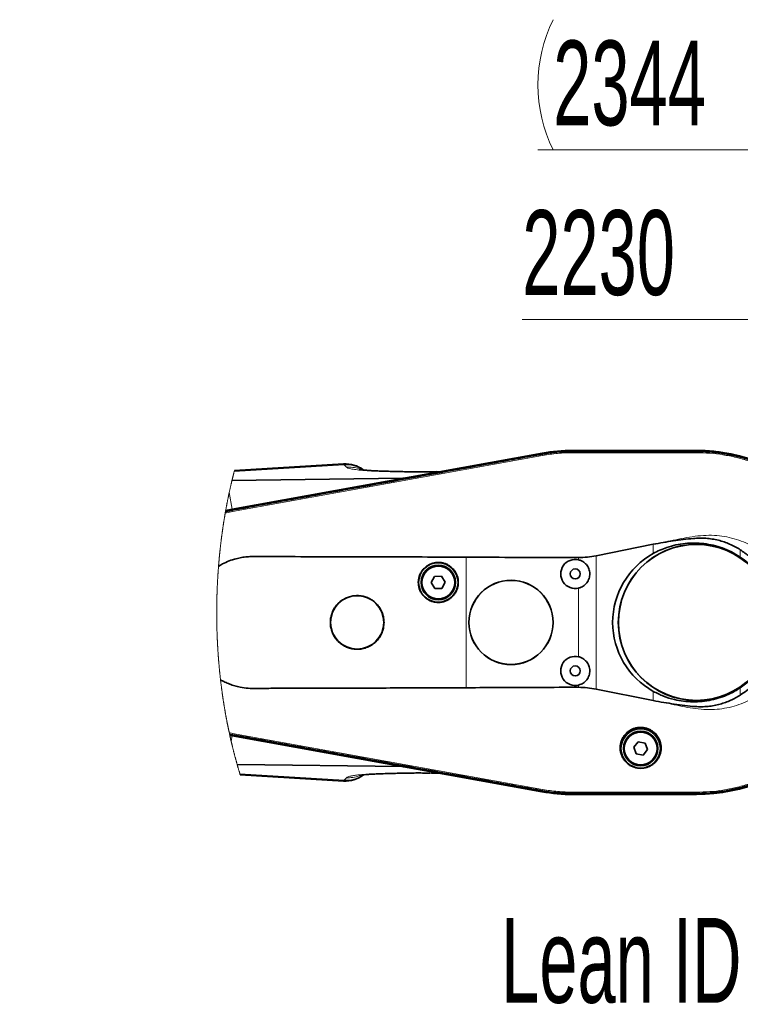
# Model space of a CAD drawing. Header units: millimetres. Extents: x 0 to 11920, y 0 to 8400.
# Tile 30 of 66: x 3498 to 4093, y 5660 to 6473. Entities that reach past the tile are written whole.
import ezdxf

# ---------------------------------------------------------------- set-up
doc = ezdxf.new("R2010")
doc.units = ezdxf.units.MM
doc.header["$LTSCALE"] = 20
doc.styles.add('SLDTEXTSTYLE0', font='TXT', dxfattribs={"width": 0.605})
doc.dimstyles.new('SLDDIMSTYLE3', dxfattribs={"dimtxt": 70, "dimasz": 70, "dimexe": 0, "dimexo": 0.0625, "dimgap": 17.5, "dimtad": 1, "dimdec": 1, "dimrnd": 1e-09, "dimzin": 12, "dimdsep": 46, "dimtxsty": 'SLDTEXTSTYLE0', "dimsah": 1, "dimcen": 0.09, "dimse1": 1, "dimsd1": 1, "dimadec": 0, "dimazin": 3, "dimtfac": 1, "dimtofl": 0, "dimtmove": 0, "dimatfit": 3, "dimfxl": 1, "dimfrac": 2, "dimtolj": 1, "dimtzin": 12, "dimarcsym": 0})

# ---------------------------------------------------------------- blocks, each defined once
blk = doc.blocks.new('_D_10')
at = {"color": 7, "linetype": 'Continuous', "lineweight": 0}
for p, q in [((4406.67, 6079.26), (4406.67, 6255.24)), ((4406.67, 6225.24), (3912.98, 6225.24))]:
    blk.add_line(p, q, dxfattribs=at)
at = {"color": 7, "linetype": 'Continuous', "lineweight": 18}
blk.add_solid([(4406.67, 6225.24), (4336.67, 6235.24), (4336.67, 6215.24)], dxfattribs=at)
at = {"color": 7, "linetype": 'Continuous', "lineweight": 18, "insert": (3912.98, 6315.47), "char_height": 70, "attachment_point": 1, "style": 'SLDTEXTSTYLE0'}
blk.add_mtext('2230', dxfattribs=at)
blk = doc.blocks.new('_D_11')
at = {"color": 7, "linetype": 'Continuous', "lineweight": 0}
for p, q in [((4406.67, 6079.26), (4406.67, 6395.24)), ((4406.67, 6365.24), (3925.82, 6365.24))]:
    blk.add_line(p, q, dxfattribs=at)
at = {"color": 7, "linetype": 'Continuous', "lineweight": 18}
for centre, start, end in [((4045.93, 6418.95), 153.43495, 206.56505), ((4044.96, 6418.95), 333.43495, 26.56505)]:
    blk.add_arc(centre, 120.11, start, end, dxfattribs=at)
blk.add_solid([(4406.67, 6365.24), (4336.67, 6375.24), (4336.67, 6355.24)], dxfattribs=at)
at = {"color": 7, "linetype": 'Continuous', "lineweight": 18, "insert": (3938.5, 6455.47), "char_height": 70, "attachment_point": 1, "style": 'SLDTEXTSTYLE0'}
blk.add_mtext('2344', dxfattribs=at)

msp = doc.modelspace()

# ---------------------------------------------------------------- linework, layer by layer
at = {"color": 7, "linetype": 'Continuous', "lineweight": 35}
for p, q in [((3929.59, 6115.01), (3673.57, 6068.74)), ((3673.58, 6068.64), (3929.42, 6114.89)), ((3929.56, 6114.11), (3929.56, 6114.11)), ((4056.67, 6117.26), (3954.67, 6117.26)), ((3954.67, 6117.15), (4056.67, 6117.15)), ((3954.67, 6116.36), (3954.67, 6116.36)), ((4056.66, 6116.36), (4056.67, 6116.36)), ((3765.35, 6106.12), (3675.39, 6100.62)), ((3673.34, 6092.39), (3814.47, 6094.28)), ((3838.12, 6099.56), (3842.37, 6099.7)), ((3844.08, 6099.64), (3842.37, 6099.7)), ((3668, 6066.52), (3673.72, 6067.9)), ((3668.17, 6067.49), (3673.58, 6068.64)), ((3673.57, 6068.74), (3668.19, 6067.6)), ((3673.72, 6067.9), (3673.73, 6067.9)), ((3973.84, 6030.3), (4021.1, 6039.8)), ((3840.63, 6013.17), (3837.89, 6008.08)), ((3846.4, 6013.34), (3840.63, 6013.17)), ((3849.44, 6008.43), (3846.4, 6013.34)), ((3837.89, 6008.08), (3840.93, 6003.17)), ((3846.7, 6003.35), (3849.44, 6008.43)), ((3840.93, 6003.17), (3846.7, 6003.35)), ((4021.1, 5910.71), (3973.84, 5920.2)), ((3673.72, 5882.62), (3671.37, 5883.11)), ((3673.58, 5881.88), (3671.55, 5882.31)), ((3671.57, 5882.2), (3673.56, 5881.77)), ((3673.56, 5881.77), (3929.22, 5835.54)), ((3929.42, 5835.62), (3673.58, 5881.88)), ((3673.73, 5882.61), (3673.72, 5882.62)), ((4008.66, 5876.67), (4004.97, 5872.22)), ((4014.35, 5875.7), (4008.66, 5876.67)), ((4016.36, 5870.29), (4014.35, 5875.7)), ((4004.97, 5872.22), (4006.98, 5866.81)), ((4006.98, 5866.81), (4012.67, 5865.84)), ((4012.67, 5865.84), (4016.36, 5870.29)), ((3814.32, 5856.24), (3677.65, 5858.07)), ((3837.73, 5850.91), (3838.15, 5850.9)), ((3843.98, 5850.87), (3842.37, 5850.82)), ((3680.15, 5849.6), (3765.35, 5844.39)), ((3929.56, 5836.4), (3929.56, 5836.4)), ((3954.67, 5834.15), (3954.67, 5834.15)), ((4056.67, 5834.15), (4056.66, 5834.15)), ((4056.67, 5833.36), (3954.67, 5833.36)), ((3954.67, 5833.26), (4056.67, 5833.26))]:
    msp.add_line(p, q, dxfattribs=at)
at = {"color": 8, "linetype": 'Continuous', "lineweight": 18}
for p, q in [((3929.56, 6114.11), (3929.42, 6114.89)), ((3954.67, 6116.36), (3954.67, 6117.15)), ((4056.67, 6116.36), (4056.67, 6117.15)), ((3765.92, 6105.34), (3675.18, 6099.83)), ((3767.84, 6103.42), (3765.92, 6105.34)), ((3814.47, 6094.28), (3844.08, 6099.64)), ((3671.1, 6082.43), (3673.57, 6068.74)), ((3667.82, 6065.5), (3673.9, 6066.87)), ((3673.72, 6067.9), (3673.58, 6068.64)), ((4021.1, 6032.16), (4021.1, 6039.8)), ((3973.84, 6030.3), (3973.84, 5920.2)), ((4092.9, 6035.21), (4092.9, 6029.14)), ((3866.67, 5921.37), (3866.67, 6029.14)), ((3959.48, 6026.92), (3959.48, 6028.78)), ((3959.48, 5946.92), (3959.48, 6003.59)), ((3959.48, 5921.73), (3959.48, 5923.59)), ((4021.1, 5910.71), (4021.1, 5918.36)), ((4092.9, 5921.37), (4092.9, 5915.29)), ((3673.9, 5883.64), (3671.11, 5884.32)), ((3672.72, 5877.14), (3673.56, 5881.77)), ((3673.72, 5882.62), (3673.58, 5881.88)), ((3765.92, 5845.17), (3679.91, 5850.4)), ((3843.98, 5850.87), (3814.32, 5856.24)), ((3765.92, 5845.17), (3767.84, 5847.1)), ((3929.56, 5836.4), (3929.42, 5835.62)), ((3954.67, 5834.15), (3954.67, 5833.36)), ((4056.67, 5834.15), (4056.67, 5833.36))]:
    msp.add_line(p, q, dxfattribs=at)
at = {"color": 8, "linetype": 'Continuous', "lineweight": 18, "flags": 128}
for points in [[(3673.9, 6066.87), (3716.54, 6074.58), (3759.18, 6082.28), (3801.82, 6089.99), (3844.46, 6097.69), (3887.11, 6105.4), (3929.75, 6113.1)], [(3929.75, 6113.1), (3929.64, 6113.67), (3929.56, 6114.11)], [(3954.67, 6115.34), (3954.67, 6115.91), (3954.67, 6116.36)], [(3954.67, 6115.34), (3980.17, 6115.34), (4005.67, 6115.34), (4031.17, 6115.34), (4056.67, 6115.34)], [(4056.66, 6116.36), (4056.66, 6115.79), (4056.67, 6115.34)], [(3673.9, 6066.87), (3673.81, 6067.45), (3673.73, 6067.9)], [(3673.9, 5883.64), (3673.81, 5883.07), (3673.73, 5882.61)], [(3929.75, 5837.41), (3887.11, 5845.12), (3844.46, 5852.82), (3801.82, 5860.53), (3759.18, 5868.23), (3716.54, 5875.93), (3673.9, 5883.64)], [(3929.75, 5837.41), (3929.64, 5836.85), (3929.56, 5836.4)], [(4056.67, 5835.18), (4031.17, 5835.18), (4005.67, 5835.18), (3980.17, 5835.18), (3954.67, 5835.18)], [(3954.67, 5835.18), (3954.67, 5834.6), (3954.67, 5834.15)]]:
    msp.add_lwpolyline(points, dxfattribs=at)
at = {"color": 7, "linetype": 'Continuous', "lineweight": 35, "flags": 128}
msp.add_lwpolyline([(3954.67, 6116.36), (3964.68, 6116.36), (3974.68, 6116.36), (3994.69, 6116.36), (4014.7, 6116.36), (4035.68, 6116.36), (4046.17, 6116.36), (4056.66, 6116.36)], dxfattribs=at)
at = {"color": 7, "linetype": 'Continuous', "lineweight": 18, "flags": 128}
msp.add_lwpolyline([(3675.39, 6100.62), (3675.28, 6100.22), (3675.18, 6099.83), (3675.08, 6099.44), (3674.98, 6099.05), (3674.89, 6098.66), (3674.79, 6098.28), (3674.69, 6097.89), (3674.59, 6097.5), (3674.5, 6097.13), (3674.41, 6096.77), (3674.32, 6096.4), (3674.23, 6096.03), (3674.14, 6095.67), (3674.05, 6095.3), (3673.96, 6094.93), (3673.87, 6094.57), (3673.78, 6094.2), (3673.69, 6093.83), (3673.6, 6093.47), (3673.52, 6093.11), (3673.43, 6092.75), (3673.34, 6092.39), (3673.26, 6092.04), (3673.18, 6091.69), (3673.1, 6091.34), (3673.02, 6090.99), (3672.93, 6090.64), (3672.85, 6090.3), (3672.77, 6089.96), (3672.7, 6089.62), (3672.62, 6089.27), (3672.54, 6088.92), (3672.46, 6088.57), (3672.38, 6088.22), (3672.3, 6087.87), (3672.22, 6087.52), (3672.14, 6087.17), (3672.06, 6086.82), (3671.98, 6086.47), (3671.9, 6086.12), (3671.82, 6085.77), (3671.75, 6085.42), (3671.67, 6085.07), (3671.59, 6084.71), (3671.52, 6084.36), (3671.43, 6083.98), (3671.35, 6083.59), (3671.26, 6083.2), (3671.18, 6082.81), (3671.1, 6082.43), (3671.02, 6082.06), (3670.94, 6081.69), (3670.86, 6081.32), (3670.78, 6080.95), (3670.71, 6080.58), (3670.63, 6080.21), (3670.55, 6079.84), (3670.47, 6079.43), (3670.38, 6079.02), (3670.3, 6078.61), (3670.22, 6078.21), (3670.13, 6077.8), (3670.05, 6077.39), (3669.97, 6076.98), (3669.89, 6076.57), (3669.81, 6076.16), (3669.73, 6075.75), (3669.65, 6075.35), (3669.57, 6074.95), (3669.49, 6074.55), (3669.41, 6074.15), (3669.33, 6073.74), (3669.25, 6073.33), (3669.17, 6072.92), (3669.1, 6072.51), (3669.02, 6072.1), (3668.94, 6071.69), (3668.87, 6071.29), (3668.79, 6070.89), (3668.72, 6070.48), (3668.64, 6070.07), (3668.56, 6069.66), (3668.49, 6069.25), (3668.41, 6068.83), (3668.34, 6068.42), (3668.26, 6068.01), (3668.19, 6067.6), (3668.17, 6067.49), (3668.11, 6067.16), (3668.06, 6066.84), (3668, 6066.52), (3667.94, 6066.18), (3667.88, 6065.84), (3667.82, 6065.5), (3667.75, 6065.1), (3667.68, 6064.71), (3667.62, 6064.32), (3667.55, 6063.93), (3667.48, 6063.53), (3667.42, 6063.15), (3667.35, 6062.76), (3667.29, 6062.38), (3667.22, 6061.99), (3667.16, 6061.6), (3667.09, 6061.2), (3667.03, 6060.81), (3666.96, 6060.41), (3666.9, 6060.02), (3666.84, 6059.63), (3666.77, 6059.23), (3666.71, 6058.84), (3666.65, 6058.44), (3666.59, 6058.05), (3666.52, 6057.65), (3666.46, 6057.26), (3666.4, 6056.86), (3666.34, 6056.47), (3666.28, 6056.1), (3666.23, 6055.74), (3666.17, 6055.38), (3666.12, 6055.02), (3666.06, 6054.65), (3666.01, 6054.29), (3665.95, 6053.89), (3665.89, 6053.5), (3665.83, 6053.1), (3665.78, 6052.71), (3665.72, 6052.31), (3665.66, 6051.91), (3665.61, 6051.52), (3665.55, 6051.15), (3665.5, 6050.79), (3665.45, 6050.42), (3665.4, 6050.06), (3665.35, 6049.7), (3665.3, 6049.33), (3665.25, 6048.97), (3665.2, 6048.6), (3665.15, 6048.24), (3665.1, 6047.88), (3665.05, 6047.51), (3665, 6047.15), (3664.96, 6046.8), (3664.91, 6046.46), (3664.87, 6046.12), (3664.82, 6045.77), (3664.78, 6045.43), (3664.72, 6045.03), (3664.67, 6044.63), (3664.62, 6044.23), (3664.57, 6043.84), (3664.52, 6043.44), (3664.47, 6043.04), (3664.42, 6042.64), (3664.38, 6042.27), (3664.33, 6041.91), (3664.29, 6041.54), (3664.24, 6041.18), (3664.2, 6040.81), (3664.16, 6040.45), (3664.11, 6040.08), (3664.07, 6039.71), (3664.03, 6039.35), (3663.98, 6038.98), (3663.94, 6038.62), (3663.9, 6038.25), (3663.85, 6037.82), (3663.8, 6037.39), (3663.75, 6036.95), (3663.71, 6036.52), (3663.67, 6036.16), (3663.63, 6035.79), (3663.59, 6035.42), (3663.55, 6035.06), (3663.51, 6034.69), (3663.47, 6034.32), (3663.42, 6033.89), (3663.38, 6033.46), (3663.33, 6033.02), (3663.29, 6032.59), (3663.25, 6032.2), (3663.21, 6031.82), (3663.17, 6031.43), (3663.13, 6031.05), (3663.09, 6030.66), (3663.06, 6030.27), (3663.02, 6029.88), (3662.98, 6029.5), (3662.94, 6029.08), (3662.9, 6028.66), (3662.86, 6028.25), (3662.82, 6027.83), (3662.79, 6027.41), (3662.75, 6027), (3662.71, 6026.6), (3662.68, 6026.21), (3662.64, 6025.82), (3662.61, 6025.42), (3662.58, 6025.03), (3662.54, 6024.64), (3662.51, 6024.24), (3662.47, 6023.85), (3662.44, 6023.46), (3662.41, 6023.06), (3662.38, 6022.68), (3662.35, 6022.29), (3662.32, 6021.9), (3662.28, 6021.52), (3662.25, 6021.1), (3662.22, 6020.69), (3662.19, 6020.28), (3662.16, 6019.87), (3662.13, 6019.46), (3662.1, 6019.05), (3662.07, 6018.64), (3662.04, 6018.26), (3662.01, 6017.88), (3661.98, 6017.51), (3661.96, 6017.13), (3661.93, 6016.75), (3661.91, 6016.38), (3661.88, 6016), (3661.86, 6015.62), (3661.83, 6015.25), (3661.81, 6014.87), (3661.78, 6014.49), (3661.76, 6014.11), (3661.73, 6013.76), (3661.71, 6013.4), (3661.69, 6013.05), (3661.67, 6012.69), (3661.65, 6012.33), (3661.62, 6011.96), (3661.6, 6011.58), (3661.58, 6011.2), (3661.56, 6010.82), (3661.54, 6010.45), (3661.52, 6010.07), (3661.5, 6009.71), (3661.48, 6009.36), (3661.46, 6009), (3661.44, 6008.64), (3661.42, 6008.29), (3661.4, 6007.89), (3661.38, 6007.49), (3661.36, 6007.09), (3661.34, 6006.7), (3661.32, 6006.3), (3661.3, 6005.9), (3661.29, 6005.5), (3661.27, 6005.1), (3661.25, 6004.73), (3661.23, 6004.35), (3661.22, 6003.97), (3661.2, 6003.59), (3661.19, 6003.21), (3661.17, 6002.83), (3661.16, 6002.48), (3661.14, 6002.12), (3661.13, 6001.76), (3661.12, 6001.41), (3661.1, 6001.05), (3661.09, 6000.65), (3661.07, 6000.25), (3661.06, 5999.86), (3661.05, 5999.46), (3661.03, 5999.06), (3661.02, 5998.66), (3661.01, 5998.26), (3661, 5997.86), (3660.98, 5997.46), (3660.97, 5997.07), (3660.96, 5996.67), (3660.95, 5996.27), (3660.94, 5995.87), (3660.93, 5995.47), (3660.92, 5995.07), (3660.91, 5994.67), (3660.9, 5994.26), (3660.89, 5993.84), (3660.88, 5993.42), (3660.87, 5993), (3660.87, 5992.59), (3660.86, 5992.17), (3660.85, 5991.79), (3660.84, 5991.41), (3660.84, 5991.03), (3660.83, 5990.65), (3660.83, 5990.27), (3660.82, 5989.9), (3660.82, 5989.54), (3660.81, 5989.18), (3660.81, 5988.82), (3660.8, 5988.47), (3660.8, 5988.11), (3660.8, 5987.71), (3660.79, 5987.31), (3660.79, 5986.91), (3660.79, 5986.51), (3660.78, 5986.11), (3660.78, 5985.72), (3660.78, 5985.32), (3660.78, 5984.92), (3660.78, 5984.52), (3660.78, 5984.12), (3660.77, 5983.72), (3660.77, 5983.32), (3660.77, 5982.92), (3660.77, 5982.52), (3660.78, 5982.12), (3660.78, 5981.73), (3660.78, 5981.31), (3660.78, 5980.89), (3660.78, 5980.47), (3660.78, 5980.05), (3660.79, 5979.64), (3660.79, 5979.22), (3660.79, 5978.82), (3660.8, 5978.42), (3660.8, 5978.02), (3660.81, 5977.62), (3660.81, 5977.22), (3660.82, 5976.82), (3660.82, 5976.43), (3660.83, 5976.03), (3660.83, 5975.61), (3660.84, 5975.19), (3660.85, 5974.77), (3660.85, 5974.36), (3660.86, 5973.94), (3660.87, 5973.52), (3660.88, 5973.1), (3660.89, 5972.68), (3660.9, 5972.27), (3660.91, 5971.85), (3660.92, 5971.43), (3660.93, 5971.01), (3660.94, 5970.62), (3660.95, 5970.22), (3660.96, 5969.83), (3660.97, 5969.44), (3660.98, 5969.04), (3660.99, 5968.66), (3661, 5968.29), (3661.01, 5967.91), (3661.02, 5967.53), (3661.04, 5967.15), (3661.05, 5966.77), (3661.06, 5966.41), (3661.07, 5966.06), (3661.09, 5965.7), (3661.1, 5965.34), (3661.11, 5964.98), (3661.13, 5964.59), (3661.14, 5964.19), (3661.16, 5963.79), (3661.18, 5963.39), (3661.19, 5962.99), (3661.21, 5962.59), (3661.23, 5962.2), (3661.24, 5961.8), (3661.26, 5961.4), (3661.28, 5961), (3661.3, 5960.6), (3661.32, 5960.2), (3661.33, 5959.81), (3661.35, 5959.41), (3661.37, 5959.01), (3661.39, 5958.61), (3661.41, 5958.19), (3661.44, 5957.78), (3661.46, 5957.36), (3661.48, 5956.94), (3661.5, 5956.53), (3661.53, 5956.11), (3661.55, 5955.71), (3661.57, 5955.31), (3661.59, 5954.92), (3661.62, 5954.52), (3661.64, 5954.12), (3661.66, 5953.72), (3661.69, 5953.32), (3661.71, 5952.93), (3661.74, 5952.51), (3661.77, 5952.09), (3661.79, 5951.68), (3661.82, 5951.26), (3661.85, 5950.84), (3661.88, 5950.43), (3661.9, 5950.01), (3661.93, 5949.6), (3661.96, 5949.18), (3661.99, 5948.76), (3662.02, 5948.35), (3662.05, 5947.93), (3662.08, 5947.54), (3662.11, 5947.15), (3662.14, 5946.75), (3662.17, 5946.36), (3662.2, 5945.97), (3662.23, 5945.57), (3662.26, 5945.18), (3662.29, 5944.78), (3662.32, 5944.38), (3662.35, 5943.99), (3662.39, 5943.59), (3662.42, 5943.19), (3662.45, 5942.8), (3662.49, 5942.38), (3662.52, 5941.96), (3662.56, 5941.55), (3662.59, 5941.13), (3662.63, 5940.72), (3662.67, 5940.3), (3662.7, 5939.89), (3662.74, 5939.47), (3662.78, 5939.06), (3662.82, 5938.64), (3662.86, 5938.23), (3662.9, 5937.81), (3662.93, 5937.42), (3662.97, 5937.03), (3663.01, 5936.64), (3663.05, 5936.25), (3663.08, 5935.86), (3663.13, 5935.45), (3663.17, 5935.03), (3663.21, 5934.62), (3663.25, 5934.2), (3663.29, 5933.79), (3663.34, 5933.37), (3663.38, 5932.98), (3663.42, 5932.59), (3663.46, 5932.2), (3663.5, 5931.81), (3663.54, 5931.42), (3663.58, 5931.03), (3663.63, 5930.64), (3663.67, 5930.25), (3663.71, 5929.86), (3663.76, 5929.47), (3663.8, 5929.09), (3663.84, 5928.71), (3663.89, 5928.33), (3663.93, 5927.94), (3663.98, 5927.54), (3664.02, 5927.13), (3664.07, 5926.73), (3664.12, 5926.32), (3664.17, 5925.92), (3664.22, 5925.51), (3664.26, 5925.13), (3664.31, 5924.75), (3664.36, 5924.37), (3664.4, 5923.98), (3664.45, 5923.6), (3664.5, 5923.22), (3664.55, 5922.84), (3664.6, 5922.46), (3664.65, 5922.08), (3664.69, 5921.69), (3664.74, 5921.32), (3664.79, 5920.95), (3664.84, 5920.57), (3664.89, 5920.2), (3664.94, 5919.82), (3664.99, 5919.44), (3665.04, 5919.05), (3665.1, 5918.67), (3665.15, 5918.29), (3665.2, 5917.92), (3665.25, 5917.55), (3665.3, 5917.17), (3665.35, 5916.8), (3665.41, 5916.42), (3665.46, 5916.04), (3665.52, 5915.66), (3665.57, 5915.27), (3665.62, 5914.89), (3665.68, 5914.51), (3665.73, 5914.13), (3665.79, 5913.75), (3665.85, 5913.37), (3665.9, 5912.99), (3665.96, 5912.61), (3666.02, 5912.23), (3666.07, 5911.86), (3666.13, 5911.49), (3666.19, 5911.12), (3666.24, 5910.75), (3666.3, 5910.37), (3666.36, 5909.99), (3666.42, 5909.61), (3666.48, 5909.23), (3666.54, 5908.85), (3666.6, 5908.47), (3666.66, 5908.09), (3666.72, 5907.71), (3666.78, 5907.33), (3666.84, 5906.95), (3666.9, 5906.57), (3666.96, 5906.19), (3667.03, 5905.82), (3667.09, 5905.44), (3667.16, 5905.02), (3667.23, 5904.6), (3667.3, 5904.19), (3667.37, 5903.77), (3667.44, 5903.36), (3667.5, 5902.98), (3667.57, 5902.6), (3667.63, 5902.23), (3667.7, 5901.85), (3667.76, 5901.47), (3667.83, 5901.1), (3667.89, 5900.73), (3667.96, 5900.36), (3668.03, 5899.99), (3668.09, 5899.62), (3668.16, 5899.24), (3668.23, 5898.86), (3668.3, 5898.49), (3668.37, 5898.11), (3668.43, 5897.73), (3668.5, 5897.36), (3668.57, 5896.98), (3668.64, 5896.6), (3668.71, 5896.23), (3668.78, 5895.85), (3668.85, 5895.47), (3668.93, 5895.1), (3669, 5894.72), (3669.06, 5894.38), (3669.13, 5894.03), (3669.2, 5893.69), (3669.26, 5893.35), (3669.33, 5893), (3669.4, 5892.66), (3669.47, 5892.28), (3669.54, 5891.91), (3669.62, 5891.53), (3669.69, 5891.16), (3669.77, 5890.78), (3669.84, 5890.41), (3669.92, 5890.04), (3669.99, 5889.69), (3670.06, 5889.35), (3670.13, 5889.01), (3670.2, 5888.66), (3670.27, 5888.32), (3670.34, 5887.98), (3670.41, 5887.64), (3670.48, 5887.29), (3670.55, 5886.95), (3670.62, 5886.61), (3670.69, 5886.27), (3670.77, 5885.93), (3670.85, 5885.52), (3670.94, 5885.12), (3671.02, 5884.72), (3671.11, 5884.32), (3671.2, 5883.91), (3671.29, 5883.51), (3671.37, 5883.11), (3671.46, 5882.71), (3671.55, 5882.31), (3671.57, 5882.2), (3671.65, 5881.84), (3671.73, 5881.49), (3671.81, 5881.13), (3671.89, 5880.78), (3671.97, 5880.42), (3672.05, 5880.07), (3672.13, 5879.72), (3672.21, 5879.36), (3672.29, 5878.99), (3672.38, 5878.62), (3672.46, 5878.25), (3672.55, 5877.88), (3672.64, 5877.51), (3672.72, 5877.14), (3672.81, 5876.76), (3672.9, 5876.39), (3672.99, 5876.01), (3673.08, 5875.63), (3673.17, 5875.25), (3673.26, 5874.88), (3673.35, 5874.51), (3673.44, 5874.14), (3673.53, 5873.77), (3673.62, 5873.39), (3673.71, 5873.01), (3673.8, 5872.63), (3673.9, 5872.25), (3673.99, 5871.88), (3674.08, 5871.5), (3674.18, 5871.12), (3674.27, 5870.74), (3674.36, 5870.37), (3674.46, 5869.99), (3674.55, 5869.61), (3674.65, 5869.24), (3674.75, 5868.86), (3674.84, 5868.48), (3674.93, 5868.14), (3675.02, 5867.79), (3675.11, 5867.45), (3675.2, 5867.1), (3675.29, 5866.76), (3675.38, 5866.41), (3675.47, 5866.04), (3675.57, 5865.66), (3675.67, 5865.29), (3675.77, 5864.91), (3675.87, 5864.54), (3675.97, 5864.16), (3676.07, 5863.79), (3676.16, 5863.45), (3676.26, 5863.1), (3676.35, 5862.76), (3676.44, 5862.42), (3676.54, 5862.07), (3676.63, 5861.73), (3676.72, 5861.39), (3676.82, 5861.05), (3676.91, 5860.7), (3677.01, 5860.36), (3677.1, 5860.02), (3677.2, 5859.68), (3677.29, 5859.36), (3677.38, 5859.03), (3677.47, 5858.71), (3677.56, 5858.39), (3677.65, 5858.07), (3677.75, 5857.72), (3677.85, 5857.38), (3677.94, 5857.03), (3678.04, 5856.69), (3678.14, 5856.35), (3678.24, 5856), (3678.34, 5855.66), (3678.45, 5855.28), (3678.56, 5854.9), (3678.67, 5854.52), (3678.79, 5854.14), (3678.9, 5853.77), (3679.01, 5853.39), (3679.12, 5853.01), (3679.23, 5852.63), (3679.35, 5852.26), (3679.46, 5851.88), (3679.57, 5851.51), (3679.68, 5851.14), (3679.79, 5850.77), (3679.91, 5850.4), (3679.99, 5850.13), (3680.07, 5849.87), (3680.15, 5849.6)], dxfattribs=at)
at = {"color": 7, "linetype": 'Continuous', "lineweight": 35}
for centre, radius in [((4056.67, 5975.26), 64.48), ((4056.67, 5975.26), 64.33), ((3843.67, 6008.26), 16.25), ((3843.67, 6008.26), 14.25), ((3843.67, 6008.26), 13.5), ((3956.67, 6015.26), 4.15), ((3903.67, 5975.26), 34.78), ((3903.67, 5975.26), 34.7), ((3776.67, 5975.26), 22), ((3956.67, 5935.26), 4.15), ((4010.67, 5871.26), 16.25), ((4010.67, 5871.26), 14.25), ((4010.67, 5871.26), 13.5)]:
    msp.add_circle(centre, radius, dxfattribs=at)
at = {"color": 8, "linetype": 'Continuous', "lineweight": 18}
for centre in [(3843.67, 6008.26), (4010.67, 5871.26)]:
    msp.add_circle(centre, 13.85, dxfattribs=at)
at = {"color": 7, "linetype": 'Continuous', "lineweight": 35}
for centre, radius, start, end in [((3954.67, 5975.26), 141.9, 90, 100.24717), ((3954.67, 5976.26), 141, 90.00007, 100.24394), ((4056.67, 5975.26), 142, 270.00001, 89.99999), ((4056.67, 5975.26), 141.9, 269.99998, 90.00002), ((3766.82, 6081.17), 25, 53.24484, 93.38717), ((3814.26, 6101.36), 7.08, 271.68733, 280.95746), ((3844.21, 6102.88), 3.25, 267.63655, 279.9688), ((4052.56, 5975.26), 65.02, 118.94086, 241.05914), ((3956.67, 6015.26), 12, 76.45659, 283.54341), ((4056.67, 5975.26), 64.94, 303.92109, 56.07891), ((3956.67, 5935.26), 12, 76.45657, 283.54343), ((3814.11, 5849.16), 7.08, 79.03873, 88.30527), ((3844.11, 5847.63), 3.24, 80.0156, 92.36341), ((3766.82, 5869.35), 25, 266.62778, 306.73992), ((3954.67, 5976.26), 143.01, 259.74946, 269.99983), ((3954.67, 5975.26), 141.9, 259.75283, 270)]:
    msp.add_arc(centre, radius, start, end, dxfattribs=at)
at = {"color": 8, "linetype": 'Continuous', "lineweight": 18}
for centre, radius, start, end in [((3767.74, 6080.76), 24.64, 55.97057, 94.22914), ((3767.73, 5869.78), 24.67, 265.79104, 304.03932)]:
    msp.add_arc(centre, radius, start, end, dxfattribs=at)
at = {"color": 7, "linetype": 'Continuous', "lineweight": 35}
for points, knots in [([(3673.73, 6067.9), (3677.02, 6068.49), (3683.59, 6069.68), (3693.45, 6071.47), (3706.59, 6073.84), (3723.03, 6076.81), (3749.32, 6081.56), (3782.18, 6087.49), (3821.61, 6094.61), (3854.48, 6100.55), (3880.77, 6105.3), (3897.2, 6108.27), (3910.26, 6110.63), (3919.95, 6112.38), (3926.36, 6113.53), (3929.56, 6114.11)], [0, 0, 0, 0, 0.038538, 0.077075, 0.115614, 0.192687, 0.269762, 0.42391, 0.578058, 0.732207, 0.809282, 0.886357, 0.924894, 0.962447, 1, 1, 1, 1]), ([(3929.56, 6114.11), (3932.86, 6114.64), (3938.66, 6115.56), (3947.05, 6116.24), (3952.12, 6116.32), (3954.67, 6116.36)], [0, 0, 0, 0, 0.3965989, 0.6978611, 1, 1, 1, 1]), ([(4056.67, 6116.36), (4060.03, 6116.29), (4066.77, 6116.15), (4076.83, 6115.02), (4086.79, 6113.23), (4096.6, 6110.72), (4106.21, 6107.51), (4115.56, 6103.62), (4124.6, 6099.07), (4133.3, 6093.88), (4141.6, 6088.09), (4149.47, 6081.71), (4156.86, 6074.78), (4163.73, 6067.35), (4170.06, 6059.44), (4175.8, 6051.1), (4180.93, 6042.37), (4185.41, 6033.29), (4189.24, 6023.91), (4192.39, 6014.29), (4194.84, 6004.46), (4196.57, 5994.49), (4197.59, 5984.41), (4197.89, 5974.29), (4197.45, 5964.17), (4196.3, 5954.11), (4194.42, 5944.16), (4191.84, 5934.37), (4188.56, 5924.79), (4184.61, 5915.47), (4180, 5906.45), (4174.75, 5897.79), (4168.89, 5889.53), (4162.46, 5881.71), (4155.49, 5874.36), (4148, 5867.54), (4140.05, 5861.27), (4131.67, 5855.59), (4122.9, 5850.53), (4113.79, 5846.1), (4104.39, 5842.34), (4094.74, 5839.26), (4084.91, 5836.88), (4075.25, 5835.28), (4065.82, 5834.32), (4059.72, 5834.21), (4056.67, 5834.15)], [0, 0, 0, 0, 0.022772, 0.045601, 0.06843, 0.091259, 0.114088, 0.136917, 0.159746, 0.182575, 0.205404, 0.228233, 0.251062, 0.273891, 0.29672, 0.319549, 0.342378, 0.365207, 0.388036, 0.410865, 0.433694, 0.456523, 0.479352, 0.50218, 0.525009, 0.547838, 0.570667, 0.593496, 0.616325, 0.639154, 0.661983, 0.684812, 0.707641, 0.73047, 0.753299, 0.776128, 0.798957, 0.821786, 0.844615, 0.867444, 0.890273, 0.913102, 0.935931, 0.958701, 0.979351, 1, 1, 1, 1]), ([(3838.12, 6099.62), (3837.17, 6099.6), (3833.74, 6099.53), (3828.14, 6099.51), (3821.59, 6099.54), (3815.85, 6099.64), (3810.44, 6099.78), (3805.31, 6099.9), (3800.38, 6100.03), (3795.93, 6100.16), (3791.81, 6100.33), (3788.02, 6100.52), (3784.93, 6100.74), (3782.54, 6100.96), (3780.93, 6101.15), (3779.85, 6101.29), (3779.3, 6101.39), (3779.11, 6101.4), (3779.07, 6101.41)], [0, 0, 0, 0, 0.048184, 0.174013, 0.284471, 0.380558, 0.465156, 0.559329, 0.640747, 0.71522, 0.785433, 0.849961, 0.908057, 0.942598, 0.971573, 0.990254, 0.997723, 1, 1, 1, 1]), ([(4021.1, 6039.8), (4026.58, 6040.77), (4034.81, 6042.22), (4045.86, 6043.7), (4053.11, 6044.51), (4059.32, 6044.91), (4064.5, 6044.79), (4069.7, 6044.18), (4074.74, 6043.15), (4079.55, 6041.73), (4084.14, 6039.95), (4088.63, 6037.81), (4091.48, 6036.08), (4092.9, 6035.21)], [0, 0, 0, 0, 0.22558, 0.338734, 0.451915, 0.521234, 0.590519, 0.661819, 0.733127, 0.798957, 0.864794, 0.932396, 1, 1, 1, 1]), ([(4021.1, 6032.16), (4022.92, 6033.11), (4026.56, 6035), (4032.8, 6037.39), (4039.73, 6039.32), (4047.34, 6040.54), (4055.07, 6040.92), (4062.83, 6040.42), (4070.52, 6039.06), (4078.19, 6036.78), (4085.76, 6033.57), (4090.52, 6030.62), (4092.9, 6029.14)], [0, 0, 0, 0, 0.0815008, 0.163017, 0.2646757, 0.3666835, 0.4684091, 0.5714034, 0.6747494, 0.7777804, 0.8888891, 1, 1, 1, 1]), ([(3866.67, 6029.14), (3854.52, 6029.18), (3830.24, 6029.25), (3793.83, 6029.4), (3757.43, 6029.5), (3728.08, 6029.5), (3705.76, 6029.66), (3694.02, 6029.73), (3685.86, 6029.5), (3681.29, 6028.94), (3676.34, 6027.8), (3671.04, 6026.08), (3666.16, 6023.94), (3663.37, 6022.19), (3662.28, 6021.52)], [0, 0, 0, 0, 0.176905, 0.353772, 0.530533, 0.707122, 0.781475, 0.855726, 0.878083, 0.900398, 0.922667, 0.952014, 0.981434, 1, 1, 1, 1]), ([(3959.48, 6028.78), (3961.88, 6028.84), (3966.7, 6028.97), (3971.45, 6029.86), (3973.84, 6030.3)], [0, 0, 0, 0, 0.497219, 1, 1, 1, 1]), ([(4092.9, 6035.21), (4095.49, 6033.42), (4100.28, 6030.1), (4106.42, 6024.19), (4111.6, 6018.06), (4116.06, 6011.39), (4119.72, 6004.25), (4122.56, 5996.75), (4124.56, 5988.98), (4125.65, 5981.04), (4125.85, 5973.04), (4125.16, 5965.06), (4123.56, 5957.21), (4121.1, 5949.59), (4117.82, 5942.28), (4113.71, 5935.4), (4108.86, 5929.02), (4103.66, 5923.57), (4098.33, 5918.97), (4094.71, 5916.52), (4092.9, 5915.29)], [0, 0, 0, 0, 0.06626, 0.122409, 0.178737, 0.234886, 0.290981, 0.347256, 0.403352, 0.459356, 0.515536, 0.571538, 0.627556, 0.683753, 0.73977, 0.795833, 0.852074, 0.908135, 0.954068, 1, 1, 1, 1]), ([(3859.81, 6004.81), (3859.99, 6005.95), (3860.3, 6008.02), (3860.01, 6011.04), (3859.32, 6013.75), (3858.17, 6016.3), (3856.62, 6018.62), (3854.7, 6020.64), (3852.46, 6022.32), (3849.97, 6023.59), (3847.31, 6024.44), (3844.54, 6024.82), (3841.75, 6024.73), (3839.01, 6024.17), (3836.41, 6023.17), (3834.01, 6021.73), (3831.88, 6019.92), (3830.1, 6017.77), (3828.69, 6015.36), (3827.71, 6012.74), (3827.18, 6010), (3827.13, 6007.21), (3827.53, 6004.44), (3828.41, 6001.79), (3829.71, 5999.31), (3831.41, 5997.1), (3833.45, 5995.19), (3835.79, 5993.67), (3838.35, 5992.55), (3841.07, 5991.88), (3843.85, 5991.67), (3846.63, 5991.94), (3849.33, 5992.67), (3851.87, 5993.84), (3854.17, 5995.42), (3856.18, 5997.36), (3857.82, 5999.62), (3859.09, 6002.11), (3859.57, 6003.91), (3859.81, 6004.81)], [0, 0, 0, 0, 0.033504, 0.060358, 0.087211, 0.114064, 0.140917, 0.167768, 0.194619, 0.221466, 0.248311, 0.275153, 0.301995, 0.328836, 0.355677, 0.382519, 0.409363, 0.43621, 0.463057, 0.489906, 0.516757, 0.543608, 0.570459, 0.59731, 0.624161, 0.65101, 0.67786, 0.704709, 0.731557, 0.758402, 0.785248, 0.81209, 0.838933, 0.865775, 0.892617, 0.91946, 0.946304, 0.973152, 1, 1, 1, 1]), ([(3866.67, 6029.14), (3890.95, 6029), (3921.88, 6028.81), (3952.82, 6028.78), (3959.48, 6028.78)], [0, 0, 0, 0, 0.784896, 1, 1, 1, 1]), ([(3959.48, 6026.92), (3960.31, 6026.67), (3962.42, 6026.01), (3965.35, 6023.85), (3967.71, 6020.5), (3968.83, 6016.55), (3968.57, 6012.45), (3966.97, 6008.67), (3964.21, 6005.64), (3961.48, 6004.13), (3959.83, 6003.69), (3959.48, 6003.59)], [0, 0, 0, 0, 0.0815356, 0.2077007, 0.3340222, 0.4604185, 0.5867147, 0.7129375, 0.8392516, 0.9656521, 1, 1, 1, 1]), ([(3798.36, 5970.63), (3798.59, 5972.17), (3799.01, 5974.94), (3798.62, 5978.99), (3797.7, 5982.62), (3796.16, 5986.04), (3794.08, 5989.15), (3791.5, 5991.87), (3788.5, 5994.12), (3785.17, 5995.83), (3781.6, 5996.96), (3777.88, 5997.47), (3774.14, 5997.36), (3770.47, 5996.6), (3766.97, 5995.26), (3763.75, 5993.33), (3760.9, 5990.9), (3758.5, 5988.02), (3756.61, 5984.78), (3755.3, 5981.27), (3754.59, 5977.59), (3754.52, 5973.84), (3755.06, 5970.14), (3756.23, 5966.58), (3757.97, 5963.27), (3760.25, 5960.3), (3762.99, 5957.74), (3766.13, 5955.69), (3769.56, 5954.19), (3773.2, 5953.29), (3776.94, 5953.01), (3780.67, 5953.37), (3784.29, 5954.34), (3787.69, 5955.92), (3790.79, 5958.03), (3793.48, 5960.65), (3795.69, 5963.67), (3797.39, 5967.01), (3798.03, 5969.42), (3798.36, 5970.63)], [0, 0, 0, 0, 0.033512, 0.06036, 0.087207, 0.114054, 0.140899, 0.167741, 0.194581, 0.221421, 0.248258, 0.2751, 0.301941, 0.328791, 0.355642, 0.382501, 0.409364, 0.436226, 0.463092, 0.489944, 0.516798, 0.543632, 0.570466, 0.597291, 0.624112, 0.650941, 0.677767, 0.704611, 0.731453, 0.758309, 0.785166, 0.812025, 0.838886, 0.865742, 0.8926, 0.91945, 0.946303, 0.973151, 1, 1, 1, 1]), ([(3959.48, 5946.92), (3960.31, 5946.67), (3962.42, 5946.01), (3965.35, 5943.85), (3967.71, 5940.5), (3968.83, 5936.55), (3968.57, 5932.45), (3966.97, 5928.67), (3964.21, 5925.64), (3961.48, 5924.13), (3959.83, 5923.69), (3959.48, 5923.59)], [0, 0, 0, 0, 0.081536, 0.2077, 0.33402, 0.460418, 0.586715, 0.712937, 0.839252, 0.965652, 1, 1, 1, 1]), ([(3663.93, 5927.94), (3665.09, 5927.3), (3667.55, 5925.95), (3671.5, 5924.28), (3675.72, 5922.9), (3680.79, 5921.65), (3686.75, 5920.84), (3693.56, 5920.64), (3700.38, 5920.8), (3713.89, 5921.05), (3734.08, 5920.94), (3760.8, 5921.04), (3787.37, 5921.1), (3822.61, 5921.2), (3849.04, 5921.3), (3866.67, 5921.37)], [0, 0, 0, 0, 0.019515, 0.041239, 0.062971, 0.084722, 0.117913, 0.151258, 0.184782, 0.218258, 0.349937, 0.481774, 0.611236, 0.740752, 1, 1, 1, 1]), ([(3959.48, 5921.73), (3948.71, 5921.71), (3917.77, 5921.64), (3886.83, 5921.47), (3866.67, 5921.37)], [0, 0, 0, 0, 0.348102, 1, 1, 1, 1]), ([(3973.84, 5920.2), (3971.48, 5920.64), (3966.73, 5921.53), (3961.9, 5921.66), (3959.48, 5921.73)], [0, 0, 0, 0, 0.496712, 1, 1, 1, 1]), ([(4092.9, 5921.37), (4091.36, 5920.39), (4088.28, 5918.42), (4082.75, 5915.63), (4076.34, 5913.11), (4069.01, 5911.13), (4061.47, 5909.94), (4053.79, 5909.6), (4046.07, 5910.12), (4037.93, 5911.58), (4029.47, 5914.15), (4023.89, 5916.95), (4021.1, 5918.36)], [0, 0, 0, 0, 0.072609, 0.145215, 0.245381, 0.345845, 0.445989, 0.548055, 0.650411, 0.752416, 0.876228, 1, 1, 1, 1]), ([(4092.9, 5915.29), (4090.3, 5913.77), (4086.36, 5911.46), (4080.68, 5909.19), (4076.13, 5907.73), (4071.31, 5906.62), (4066.22, 5905.87), (4061.02, 5905.59), (4054.6, 5905.84), (4047.06, 5906.64), (4035.49, 5908.19), (4026.86, 5909.7), (4021.1, 5910.71)], [0, 0, 0, 0, 0.122182, 0.184686, 0.247183, 0.316009, 0.384829, 0.455771, 0.526735, 0.6449, 0.763053, 1, 1, 1, 1]), ([(4027.3, 5868.65), (4027.42, 5869.52), (4027.71, 5871.59), (4027.4, 5874.92), (4026.38, 5878.32), (4024.71, 5881.33), (4022.63, 5883.82), (4020.16, 5885.82), (4017.53, 5887.27), (4014.75, 5888.2), (4012.01, 5888.65), (4009.3, 5888.63), (4006.71, 5888.23), (4004.24, 5887.43), (4001.93, 5886.28), (3999.83, 5884.79), (3997.94, 5882.97), (3996.35, 5880.85), (3995.05, 5878.43), (3994.16, 5875.77), (3993.7, 5872.86), (3993.76, 5869.85), (3994.39, 5866.76), (3995.63, 5863.78), (3997.44, 5861.03), (3999.77, 5858.68), (4002.42, 5856.87), (4005.28, 5855.64), (4008.08, 5854.96), (4010.82, 5854.78), (4013.35, 5854.99), (4015.75, 5855.57), (4018.01, 5856.45), (4020.11, 5857.65), (4022.09, 5859.19), (4023.85, 5861.04), (4025.4, 5863.29), (4026.63, 5865.83), (4027.07, 5867.72), (4027.3, 5868.65)], [0, 0, 0, 0, 0.024674, 0.058941, 0.093698, 0.12439, 0.155751, 0.184534, 0.213844, 0.240352, 0.267076, 0.291955, 0.316768, 0.340996, 0.364953, 0.389425, 0.413495, 0.438966, 0.463994, 0.491079, 0.517819, 0.546853, 0.575855, 0.606494, 0.637614, 0.668219, 0.699638, 0.727606, 0.756081, 0.780538, 0.804981, 0.827707, 0.850116, 0.873228, 0.895883, 0.92081, 0.945285, 0.972763, 1, 1, 1, 1]), ([(3929.56, 5836.4), (3926.27, 5837), (3919.7, 5838.18), (3906.56, 5840.56), (3883.56, 5844.71), (3850.71, 5850.65), (3811.28, 5857.77), (3778.43, 5863.7), (3752.14, 5868.45), (3732.43, 5872.01), (3716, 5874.98), (3702.86, 5877.35), (3693.08, 5879.11), (3683.37, 5880.87), (3676.94, 5882.03), (3673.73, 5882.61)], [0, 0, 0, 0, 0.038528, 0.077056, 0.154111, 0.30822, 0.46233, 0.616439, 0.693493, 0.770548, 0.847602, 0.886129, 0.924657, 0.962328, 1, 1, 1, 1]), ([(3778.99, 5849.08), (3779.08, 5849.09), (3779.43, 5849.14), (3780.26, 5849.28), (3781.74, 5849.46), (3784.03, 5849.71), (3787.25, 5849.96), (3791.54, 5850.2), (3796.97, 5850.42), (3802.67, 5850.57), (3808.39, 5850.7), (3813.94, 5850.84), (3819.53, 5850.96), (3825.18, 5851.01), (3830.79, 5851.01), (3834.68, 5850.96), (3836.68, 5850.93)], [0, 0, 0, 0, 0.004667, 0.018498, 0.043416, 0.082488, 0.137918, 0.211465, 0.305563, 0.420235, 0.507434, 0.602866, 0.708738, 0.797867, 0.89624, 1, 1, 1, 1]), ([(3842.37, 5850.82), (3841.53, 5850.79), (3840.31, 5850.76), (3839.1, 5850.86), (3838.72, 5850.89)], [0, 0, 0, 0, 0.6878086, 1, 1, 1, 1]), ([(3954.67, 5834.15), (3951.33, 5834.22), (3945.46, 5834.34), (3937.08, 5835.17), (3932.07, 5835.99), (3929.56, 5836.4)], [0, 0, 0, 0, 0.396597, 0.697859, 1, 1, 1, 1]), ([(4056.66, 5834.15), (4053.32, 5834.15), (4046.65, 5834.15), (4033.31, 5834.15), (4016.63, 5834.15), (3996.3, 5834.15), (3979.14, 5834.15), (3965.16, 5834.15), (3958.17, 5834.15), (3954.67, 5834.15)], [0, 0, 0, 0, 0.098109, 0.196217, 0.392436, 0.588653, 0.794327, 0.897163, 1, 1, 1, 1])]:
    msp.add_open_spline(points, degree=3, knots=knots, dxfattribs=at)
at = {"color": 8, "linetype": 'Continuous', "lineweight": 18}
for points, knots in [([(3929.75, 6113.1), (3933.87, 6113.75), (3942.13, 6115.05), (3950.49, 6115.24), (3954.67, 6115.34)], [0, 0, 0, 0, 0.499998, 1, 1, 1, 1]), ([(4056.67, 6115.34), (4060.35, 6115.25), (4067.69, 6115.08), (4078.64, 6113.73), (4089.46, 6111.6), (4100.07, 6108.59), (4111.26, 6104.46), (4122.85, 6098.97), (4134.65, 6091.89), (4145.71, 6083.69), (4155.9, 6074.44), (4165.13, 6064.25), (4173.33, 6053.19), (4180.41, 6041.39), (4186.28, 6028.96), (4190.93, 6016), (4194.29, 6002.58), (4196.3, 5988.9), (4196.97, 5975.13), (4196.28, 5961.4), (4194.25, 5947.79), (4190.9, 5934.44), (4186.25, 5921.49), (4180.37, 5909.06), (4173.29, 5897.25), (4165.08, 5886.2), (4155.85, 5876.02), (4145.65, 5866.78), (4134.59, 5858.58), (4122.79, 5851.51), (4111.19, 5846.03), (4099.99, 5841.89), (4089.38, 5838.9), (4078.6, 5836.77), (4067.68, 5835.43), (4060.35, 5835.26), (4056.67, 5835.18)], [0, 0, 0, 0, 0.025107, 0.0500841, 0.0750913, 0.1002366, 0.1252449, 0.1563422, 0.1875421, 0.2189437, 0.2500881, 0.2812048, 0.3125765, 0.3438279, 0.37492, 0.4061524, 0.4376119, 0.4690532, 0.5003569, 0.5314523, 0.5626518, 0.5940534, 0.6251975, 0.6563144, 0.6876864, 0.7189376, 0.7500296, 0.7812621, 0.8126465, 0.8437712, 0.8749053, 0.9000217, 0.925075, 0.9499879, 0.9749113, 1, 1, 1, 1]), ([(3765.92, 6105.34), (3765.74, 6105.56), (3765.55, 6105.8), (3765.37, 6106.03), (3765.35, 6106.05)], [0, 0, 0, 0, 0.9297778, 1, 1, 1, 1]), ([(3842.37, 6099.7), (3840.02, 6099.64), (3835.35, 6099.53), (3828.36, 6099.47), (3821.62, 6099.49), (3815.1, 6099.59), (3808.79, 6099.75), (3802.79, 6099.88), (3797.43, 6100.01), (3792.88, 6100.15), (3788.88, 6100.31), (3785.11, 6100.5), (3781.56, 6100.74), (3778.38, 6101.01), (3775.67, 6101.32), (3773.39, 6101.64), (3771.24, 6102.07), (3769.33, 6102.47), (3768.25, 6103.16), (3767.84, 6103.42)], [0, 0, 0, 0, 0.094141, 0.187321, 0.279552, 0.364236, 0.448175, 0.532526, 0.604518, 0.6628, 0.71466, 0.764916, 0.81396, 0.857122, 0.892542, 0.92319, 0.94911, 0.980618, 1, 1, 1, 1]), ([(3767.84, 6103.42), (3769.6, 6103.42), (3773.12, 6103.43), (3776.99, 6102.61), (3778.85, 6101.64), (3779.16, 6101.49)], [0, 0, 0, 0, 0.456213, 0.911404, 1, 1, 1, 1]), ([(4021.1, 6039.8), (4022.77, 6040.11), (4027.45, 6040.99), (4035.15, 6042.56), (4044.17, 6044.48), (4053.24, 6046.1), (4062.37, 6047.14), (4071.23, 6047.25), (4079.73, 6046.3), (4087.78, 6044.5), (4095.57, 6041.81), (4103.01, 6038.24), (4110.01, 6033.86), (4116.46, 6028.74), (4122.26, 6022.91), (4127.36, 6016.48), (4131.69, 6009.54), (4135.17, 6002.18), (4137.8, 5994.5), (4139.55, 5986.6), (4140.36, 5978.58), (4140.29, 5970.55), (4139.32, 5962.58), (4137.45, 5954.8), (4134.74, 5947.28), (4131.21, 5940.09), (4126.87, 5933.35), (4121.82, 5927.12), (4116.09, 5921.46), (4109.74, 5916.46), (4102.85, 5912.19), (4095.52, 5908.68), (4087.8, 5906.02), (4079.81, 5904.22), (4071.41, 5903.27), (4062.7, 5903.36), (4053.76, 5904.35), (4044.89, 5905.93), (4036.06, 5907.78), (4028.13, 5909.39), (4023.14, 5910.33), (4021.1, 5910.71)], [0, 0, 0, 0, 0.015859, 0.044521, 0.073291, 0.101986, 0.130514, 0.15897, 0.184542, 0.210194, 0.23577, 0.261363, 0.287044, 0.312647, 0.338105, 0.363654, 0.389124, 0.414293, 0.439549, 0.464725, 0.489648, 0.514652, 0.539573, 0.564373, 0.589246, 0.614036, 0.638945, 0.663926, 0.688824, 0.713967, 0.739182, 0.764315, 0.789732, 0.815226, 0.840639, 0.868479, 0.896388, 0.924462, 0.952608, 0.980649, 1, 1, 1, 1]), ([(3767.84, 5847.1), (3768.08, 5847.27), (3768.66, 5847.7), (3769.89, 5848.1), (3771.3, 5848.47), (3772.85, 5848.77), (3774.46, 5849.03), (3776.27, 5849.26), (3778.3, 5849.49), (3780.55, 5849.69), (3783.03, 5849.88), (3785.66, 5850.04), (3788.35, 5850.17), (3791.12, 5850.29), (3794.04, 5850.4), (3798.01, 5850.52), (3803.61, 5850.65), (3810.57, 5850.8), (3818.26, 5850.99), (3826.06, 5851.05), (3834.19, 5851.01), (3839.63, 5850.88), (3842.37, 5850.82)], [0, 0, 0, 0, 0.011734, 0.028638, 0.051141, 0.07021, 0.091929, 0.11632, 0.143398, 0.173581, 0.206791, 0.243033, 0.278993, 0.314806, 0.353839, 0.396094, 0.473675, 0.578121, 0.674699, 0.781839, 0.890265, 1, 1, 1, 1]), ([(3765.36, 5844.47), (3765.37, 5844.48), (3765.55, 5844.71), (3765.74, 5844.95), (3765.92, 5845.17)], [0, 0, 0, 0, 0.0431, 1, 1, 1, 1]), ([(3779.36, 5849.13), (3778.99, 5848.94), (3777.06, 5847.93), (3773.12, 5847.08), (3769.6, 5847.09), (3767.84, 5847.1)], [0, 0, 0, 0, 0.106358, 0.552677, 1, 1, 1, 1]), ([(3954.67, 5835.18), (3950.49, 5835.27), (3942.13, 5835.46), (3933.87, 5836.76), (3929.75, 5837.41)], [0, 0, 0, 0, 0.500002, 1, 1, 1, 1]), ([(4056.67, 5835.18), (4056.66, 5834.99), (4056.66, 5834.64), (4056.66, 5834.3), (4056.66, 5834.15)], [0, 0, 0, 0, 0.560009, 1, 1, 1, 1])]:
    msp.add_open_spline(points, degree=3, knots=knots, dxfattribs=at)

# ---------------------------------------------------------------- texts
at = {"color": 7, "linetype": 'Continuous', "lineweight": 0, "insert": (3895.55, 5731.35), "char_height": 70, "attachment_point": 1, "style": 'SLDTEXTSTYLE0'}
msp.add_mtext('Lean ID', dxfattribs=at)

# ---------------------------------------------------------------- dimensions: what is measured, and where the dimension line sits
at = {"color": 7, "linetype": 'Continuous', "lineweight": 18}
dim = msp.add_linear_dim(base=(3512.67, 6365.24), p1=(4406.67, 6075.26), p2=(3512.67, 6092.26), text='(2344)', dimstyle='SLDDIMSTYLE3', dxfattribs=at)
dim.commit()
dim.dimension.update_dxf_attribs({"geometry": '_D_11', "text_midpoint": (4045.44, 6365.24), "dimtype": 160})
dim = msp.add_linear_dim(base=(4406.67, 6225.24), p1=(2176.67, 6020.03), p2=(4406.67, 6075.26), dimstyle='SLDDIMSTYLE3', dxfattribs=at)
dim.commit()
dim.dimension.update_dxf_attribs({"geometry": '_D_10', "text_midpoint": (4019.92, 6225.24), "dimtype": 160})

doc.saveas('drawing.dxf')
